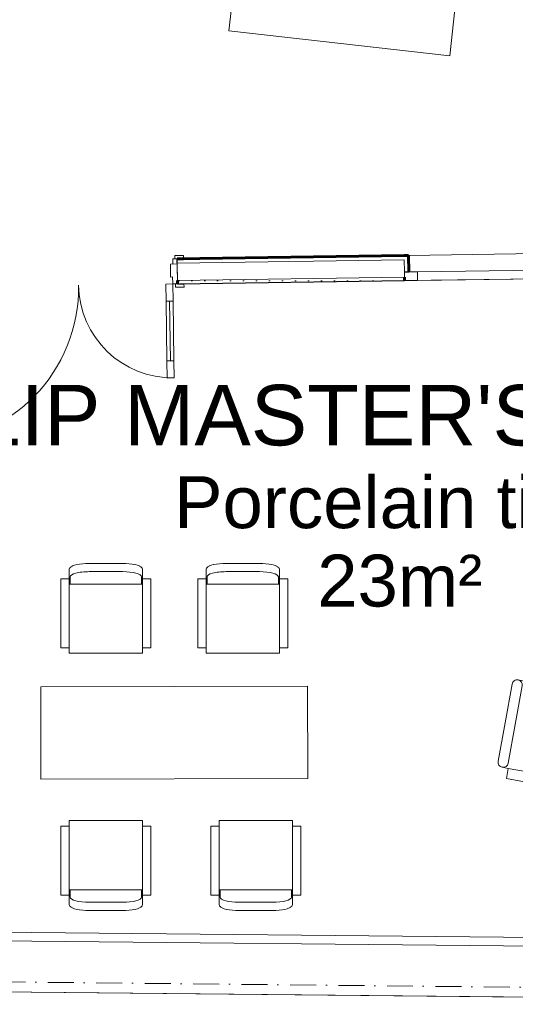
# Model space of a CAD drawing. Header units: millimetres. Extents: x -115474967 to 444143, y -74377 to 241828222.
# Tile 126 of 256: x -22294 to -19429, y 106958 to 112652. Entities that reach past the tile are written whole.
import ezdxf

# ---------------------------------------------------------------- set-up
doc = ezdxf.new("R2010")
doc.units = ezdxf.units.MM
doc.header["$MEASUREMENT"] = 0
doc.set_wipeout_variables(frame=1)
doc.linetypes.add('Dot & Dashed', pattern=[280, 150, -60, 0, -70])
doc.linetypes.add('Wipeout_Contour', pattern=[1000, 0, -1000])
for name, color, linetype, lineweight in [('0_Pen_No__4', 7, 'Continuous', 5), ('A_COLUMNS_Pen_No__6', 7, 'Continuous', 5), ('A_FLOORS STRUCTURE_Pen_No__3', 7, 'Continuous', 15), ('A_WALL LOAD_Pen_No__1', 7, 'Continuous', 30), ('A_WALL LOAD_Pen_No__3', 7, 'Continuous', 15), ('A_WALL LOAD_Pen_No__41', 7, 'Continuous', 60), ('A_WALL LOAD_Pen_No__6', 7, 'Continuous', 5), ('B_FURN LOOSE_Pen_No__6', 7, 'Continuous', 5), ('C-GRID _Pen_No__5', 7, 'Continuous', 5), ('C_TEXT GA_Pen_No__6', 7, 'Continuous', 5)]:
    doc.layers.add(name, color=color, linetype=linetype, lineweight=lineweight)
for name, color, linetype in [('A_COLUMNS', 7, 'Continuous'), ('B_FURN LOOSE', 7, 'Continuous'), ('MARKETING', 7, 'Continuous')]:
    doc.layers.add(name, color=color, linetype=linetype)
for name, color, linetype, lineweight, true_color in [('A_WALL LOAD_Pen_No__21', 7, 'Continuous', 0, 0x73a901), ('A_WALL LOAD_Pen_No__7', 7, 'Continuous', 5, 0x3f3f3f), ('MARKETING_Pen_No__7', 7, 'Continuous', 5, 0x3f3f3f)]:
    doc.layers.add(name, color=color, linetype=linetype, lineweight=lineweight, true_color=true_color)
doc.styles.add('GENERATED_STYLE_2', font='arial.ttf')
doc.dimstyles.new('GENERATED_STYLE__5', dxfattribs={"dimtxt": 0.18, "dimasz": 273.6, "dimexe": 0.18, "dimexo": 0.0625, "dimgap": 0.09, "dimtad": 0, "dimtih": 1, "dimtoh": 1, "dimdec": 4, "dimzin": 0, "dimdsep": 46, "dimcen": 0.09, "dimadec": 0, "dimazin": 0, "dimtfac": 1, "dimtdec": 4, "dimtmove": 0, "dimatfit": 3, "dimldrblk": 'ARROWHEAD_5', "dimfxl": 1, "dimtolj": 1, "dimtzin": 0, "dimarcsym": 0})

# ---------------------------------------------------------------- blocks, each defined once
blk = doc.blocks.new('Fill_1', base_point=(0, 0))
at = {"color": 254, "linetype": 'Wipeout_Contour', "lineweight": 0, "ltscale": 422600.777373}
blk.add_wipeout([(-26232.4, 67412.7), (-26240.7, 67192.8), (-17200.2, 66851.7), (-17062.5, 67755.5), (-17274.1, 67762.2), (-17403, 67078.7)], dxfattribs=at).dxf.layer = 'MARKETING'
blk = doc.blocks.new('Armchair 04 23[38]', base_point=(-18761.4, 69559.2))
at = {"layer": '0_Pen_No__4', "color": 7, "linetype": 'Continuous', "lineweight": 5}
for p, q in [((-19367.5, 69669.2), (-19378.2, 69610.1)), ((-18875.8, 69579.9), (-19367.5, 69669.2)), ((-19447.6, 69592.2), (-19488.1, 69369.2)), ((-19429, 69358.5), (-19388.6, 69581.5)), ((-19378.2, 69610.1), (-19412.7, 69616.4)), ((-18886.5, 69520.9), (-19378.2, 69610.1)), ((-18886.5, 69520.9), (-18875.8, 69579.9)), ((-19226.5, 69321.7), (-19186, 69544.8)), ((-18801.6, 69505.5), (-18886.5, 69520.9)), ((-18818, 69247.6), (-18777.5, 69470.6)), ((-19528.5, 69146.2), (-19488.1, 69369.2)), ((-19429, 69358.5), (-19469.5, 69135.5)), ((-19226.5, 69321.7), (-19267, 69098.7)), ((-18818, 69247.6), (-18858.4, 69024.6)), ((-19469.8, 69105.1), (-19504.4, 69111.3)), ((-19480.6, 69046), (-19469.8, 69105.1)), ((-18978.2, 69015.8), (-19469.8, 69105.1)), ((-18988.9, 68956.8), (-19480.6, 69046)), ((-18978.2, 69015.8), (-18988.9, 68956.8)), ((-18893.3, 69000.4), (-18978.2, 69015.8))]:
    blk.add_line(p, q, dxfattribs=at)
for centre, start, end in [((-19418.1, 69586.9), 79.7139, 169.7139), ((-19418.1, 69586.9), 349.7139, 79.7139), ((-19215.5, 69550.1), 349.7139, 79.7139), ((-18807, 69476), 349.7139, 79.7139), ((-19499, 69140.9), 169.7139, 259.7139), ((-19499, 69140.9), 259.7139, 349.7139), ((-19296.5, 69104.1), 259.7139, 349.7139), ((-18887.9, 69030), 259.7139, 349.7139)]:
    blk.add_arc(centre, 30, start, end, dxfattribs=at)
blk = doc.blocks.new('Armchair 01 24[69]', base_point=(-22056, 68802.6))
at = {"layer": 'B_FURN LOOSE_Pen_No__6', "color": 7, "linetype": 'Continuous', "lineweight": 5}
for p, q in [((-22007.8, 68771.4), (-22007.8, 68371.4)), ((-21584.1, 68771.4), (-21584.1, 68371.4)), ((-22007.8, 68402.6), (-21584.1, 68402.6)), ((-22002, 68402.6), (-22002, 68360.6)), ((-21589.9, 68402.6), (-21589.9, 68360.6)), ((-21892.3, 68330.6), (-21699.7, 68330.6))]:
    blk.add_line(p, q, dxfattribs=at)
at = {"layer": 'B_FURN LOOSE_Pen_No__6', "color": 7, "linetype": 'Continuous', "lineweight": 5, "flags": 128}
blk.add_lwpolyline([(-21699.9, 68282.6), (-21892.1, 68282.6), (-21911.6, 68283.1), (-21930.3, 68284.4), (-21947.9, 68286.6), (-21963.8, 68289.6), (-21964.4, 68289.8), (-21978.2, 68293.5), (-21989.4, 68297.9), (-21990.2, 68298.2), (-21998.5, 68303.1), (-21999.3, 68303.7), (-22004.4, 68308.8), (-22005, 68309.6), (-22005.5, 68310.4), (-22005.9, 68311.4), (-22007.6, 68316.8), (-22007.8, 68317.8), (-22007.8, 68318.3), (-22007.8, 68371.3), (-22056, 68371.3), (-22056, 68771.3), (-22007.8, 68771.3), (-22007.8, 68802.6), (-21584.1, 68802.6), (-21584.1, 68771.3), (-21536, 68771.3), (-21536, 68371.3), (-21584.1, 68371.3), (-21584.1, 68318.3), (-21584.1, 68317.8), (-21584.3, 68316.8), (-21586.1, 68311.4), (-21586.4, 68310.4), (-21586.9, 68309.6), (-21587.6, 68308.8), (-21592.7, 68303.7), (-21593.4, 68303.1), (-21601.7, 68298.2), (-21602.5, 68297.9), (-21613.7, 68293.5), (-21627.6, 68289.8), (-21628.2, 68289.6), (-21644.1, 68286.6), (-21661.6, 68284.4), (-21680.4, 68283.1)], close=True, dxfattribs=at)
at = {"layer": 'B_FURN LOOSE_Pen_No__6', "color": 7, "linetype": 'Continuous', "lineweight": 5}
for centre, start_param, end_param in [((-21892.3, 68360.6), 3.141593, 4.712389), ((-21699.7, 68360.6), 4.712389, 6.283185)]:
    blk.add_ellipse(centre, major_axis=(109.8, 0), ratio=0.273279, start_param=start_param, end_param=end_param, dxfattribs=at)
blk = doc.blocks.new('Coffee Table 02 24[70]', base_point=(-20628.2, 69047.3))
at = {"layer": 'A_COLUMNS_Pen_No__6', "color": 7, "linetype": 'Continuous', "lineweight": 5}
for p, q in [((-20629.7, 69581.1), (-22172.8, 69576.7)), ((-22172.8, 69576.7), (-22171.3, 69042.8)), ((-20628.2, 69047.3), (-20629.7, 69581.1)), ((-22171.3, 69042.8), (-20628.2, 69047.3))]:
    blk.add_line(p, q, dxfattribs=at)
blk = doc.blocks.new('Armchair 01 24[71]', base_point=(-21189.6, 68802.6))
at = {"layer": 'B_FURN LOOSE_Pen_No__6', "color": 7, "linetype": 'Continuous', "lineweight": 5}
for p, q in [((-21141.4, 68771.4), (-21141.4, 68371.4)), ((-20717.7, 68771.4), (-20717.7, 68371.4)), ((-21141.4, 68402.6), (-20717.7, 68402.6)), ((-21135.6, 68402.6), (-21135.6, 68360.6)), ((-20723.5, 68402.6), (-20723.5, 68360.6)), ((-21025.9, 68330.6), (-20833.3, 68330.6))]:
    blk.add_line(p, q, dxfattribs=at)
at = {"layer": 'B_FURN LOOSE_Pen_No__6', "color": 7, "linetype": 'Continuous', "lineweight": 5, "flags": 128}
blk.add_lwpolyline([(-20833.5, 68282.6), (-21025.7, 68282.6), (-21045.2, 68283.1), (-21063.9, 68284.4), (-21081.5, 68286.6), (-21097.4, 68289.6), (-21098, 68289.8), (-21111.8, 68293.5), (-21123, 68297.9), (-21123.8, 68298.2), (-21132.1, 68303.1), (-21132.9, 68303.7), (-21138, 68308.8), (-21138.6, 68309.6), (-21139.1, 68310.4), (-21139.5, 68311.4), (-21141.2, 68316.8), (-21141.4, 68317.8), (-21141.4, 68318.3), (-21141.4, 68371.3), (-21189.6, 68371.3), (-21189.6, 68771.3), (-21141.4, 68771.3), (-21141.4, 68802.6), (-20717.7, 68802.6), (-20717.7, 68771.3), (-20669.6, 68771.3), (-20669.6, 68371.3), (-20717.7, 68371.3), (-20717.7, 68318.3), (-20717.7, 68317.8), (-20717.9, 68316.8), (-20719.7, 68311.4), (-20720, 68310.4), (-20720.5, 68309.6), (-20721.1, 68308.8), (-20726.3, 68303.7), (-20727, 68303.1), (-20735.3, 68298.2), (-20736.1, 68297.9), (-20747.3, 68293.5), (-20761.2, 68289.8), (-20761.8, 68289.6), (-20777.6, 68286.6), (-20795.2, 68284.4), (-20814, 68283.1)], close=True, dxfattribs=at)
at = {"layer": 'B_FURN LOOSE_Pen_No__6', "color": 7, "linetype": 'Continuous', "lineweight": 5}
for centre, start_param, end_param in [((-21025.9, 68360.6), 3.141593, 4.712389), ((-20833.3, 68360.6), 4.712389, 6.283185)]:
    blk.add_ellipse(centre, major_axis=(109.8, 0), ratio=0.273279, start_param=start_param, end_param=end_param, dxfattribs=at)
blk = doc.blocks.new('Armchair 01 24[72]', base_point=(-21536, 69770.6))
at = {"layer": 'B_FURN LOOSE_Pen_No__6', "color": 7, "linetype": 'Continuous', "lineweight": 5}
for p, q in [((-22002, 70170.6), (-22002, 70212.6)), ((-21699.7, 70242.6), (-21892.3, 70242.6)), ((-21589.9, 70170.6), (-21589.9, 70212.6)), ((-22007.8, 69801.8), (-22007.8, 70201.8)), ((-21584.1, 70170.6), (-22007.8, 70170.6)), ((-21584.1, 69801.8), (-21584.1, 70201.8))]:
    blk.add_line(p, q, dxfattribs=at)
at = {"layer": 'B_FURN LOOSE_Pen_No__6', "color": 7, "linetype": 'Continuous', "lineweight": 5, "flags": 128}
blk.add_lwpolyline([(-21892.1, 70290.6), (-21699.9, 70290.6), (-21680.4, 70290.1), (-21661.6, 70288.7), (-21644.1, 70286.5), (-21628.2, 70283.5), (-21627.6, 70283.4), (-21613.7, 70279.6), (-21602.5, 70275.3), (-21601.7, 70274.9), (-21593.4, 70270.1), (-21592.7, 70269.5), (-21587.6, 70264.3), (-21586.9, 70263.6), (-21586.4, 70262.7), (-21586.1, 70261.8), (-21584.3, 70256.4), (-21584.1, 70255.4), (-21584.1, 70254.9), (-21584.1, 70201.8), (-21536, 70201.8), (-21536, 69801.8), (-21584.1, 69801.8), (-21584.1, 69770.6), (-22007.8, 69770.6), (-22007.8, 69801.8), (-22056, 69801.8), (-22056, 70201.8), (-22007.8, 70201.8), (-22007.8, 70254.9), (-22007.8, 70255.4), (-22007.6, 70256.4), (-22005.9, 70261.8), (-22005.5, 70262.7), (-22005, 70263.6), (-22004.4, 70264.3), (-21999.3, 70269.5), (-21998.5, 70270.1), (-21990.2, 70274.9), (-21989.4, 70275.3), (-21978.2, 70279.6), (-21964.4, 70283.4), (-21963.8, 70283.5), (-21947.9, 70286.5), (-21930.3, 70288.7), (-21911.6, 70290.1)], close=True, dxfattribs=at)
at = {"layer": 'B_FURN LOOSE_Pen_No__6', "color": 7, "linetype": 'Continuous', "lineweight": 5}
for centre, start_param, end_param in [((-21892.3, 70212.6), 1.570796, 3.141593), ((-21699.7, 70212.6), 0, 1.570796)]:
    blk.add_ellipse(centre, major_axis=(109.8, 0), ratio=0.273279, start_param=start_param, end_param=end_param, dxfattribs=at)
blk = doc.blocks.new('Armchair 01 24[73]', base_point=(-20744.9, 69770.6))
at = {"layer": 'B_FURN LOOSE_Pen_No__6', "color": 7, "linetype": 'Continuous', "lineweight": 5}
for p, q in [((-21211, 70170.6), (-21211, 70212.6)), ((-20908.6, 70242.6), (-21101.2, 70242.6)), ((-20798.8, 70170.6), (-20798.8, 70212.6)), ((-21216.8, 69801.8), (-21216.8, 70201.8)), ((-20793.1, 70170.6), (-21216.8, 70170.6)), ((-20793.1, 69801.8), (-20793.1, 70201.8))]:
    blk.add_line(p, q, dxfattribs=at)
at = {"layer": 'B_FURN LOOSE_Pen_No__6', "color": 7, "linetype": 'Continuous', "lineweight": 5, "flags": 128}
blk.add_lwpolyline([(-21101, 70290.6), (-20908.8, 70290.6), (-20889.3, 70290.1), (-20870.6, 70288.7), (-20853, 70286.5), (-20837.1, 70283.5), (-20836.5, 70283.4), (-20822.7, 70279.6), (-20811.4, 70275.3), (-20810.7, 70274.9), (-20802.4, 70270.1), (-20801.6, 70269.5), (-20796.5, 70264.3), (-20795.8, 70263.6), (-20795.3, 70262.7), (-20795, 70261.8), (-20793.3, 70256.4), (-20793.1, 70255.4), (-20793.1, 70254.9), (-20793.1, 70201.8), (-20744.9, 70201.8), (-20744.9, 69801.8), (-20793.1, 69801.8), (-20793.1, 69770.6), (-21216.8, 69770.6), (-21216.8, 69801.8), (-21264.9, 69801.8), (-21264.9, 70201.8), (-21216.8, 70201.8), (-21216.8, 70254.9), (-21216.7, 70255.4), (-21216.6, 70256.4), (-21214.8, 70261.8), (-21214.5, 70262.7), (-21214, 70263.6), (-21213.3, 70264.3), (-21208.2, 70269.5), (-21207.5, 70270.1), (-21199.1, 70274.9), (-21198.4, 70275.3), (-21187.2, 70279.6), (-21173.3, 70283.4), (-21172.7, 70283.5), (-21156.8, 70286.5), (-21139.3, 70288.7), (-21120.5, 70290.1)], close=True, dxfattribs=at)
at = {"layer": 'B_FURN LOOSE_Pen_No__6', "color": 7, "linetype": 'Continuous', "lineweight": 5}
for centre, start_param, end_param in [((-21101.2, 70212.6), 1.570796, 3.141593), ((-20908.6, 70212.6), 0, 1.570796)]:
    blk.add_ellipse(centre, major_axis=(109.8, 0), ratio=0.273279, start_param=start_param, end_param=end_param, dxfattribs=at)
blk = doc.blocks.new('ARROWHEAD_5')
at = {"linetype": 'Continuous', "lineweight": 0}
blk.add_hatch(color=0, dxfattribs=at).paths.add_polyline_path([(-1, 0.2679), (0, 0), (-1, -0.2679)])
at = {"color": 0, "linetype": 'Continuous', "lineweight": 0}
blk.add_line((0, 0), (-1, 0), dxfattribs=at)

msp = doc.modelspace()

# ---------------------------------------------------------------- hatches: boundary and pattern name
at = {"layer": 'A_WALL LOAD_Pen_No__7', "linetype": 'Continuous', "lineweight": 5, "true_color": 0x3f3f3f}
h = msp.add_hatch(dxfattribs=at)
h.set_pattern_fill('HATCH__GYPSUM', color=250, style=0, pattern_type=2)
h.set_pattern_definition([(0, (2e-12, 39217.5), (0, 75), [0, -75])])
h.paths.add_polyline_path([(-21381.75965, 111144.40277), (-21381.47376, 111124.40482), (-20069.40132, 111143.16293), (-20069.68721, 111163.16084)])

# ---------------------------------------------------------------- linework, layer by layer
at = {"layer": 'A_FLOORS STRUCTURE_Pen_No__3', "color": 7, "linetype": 'Continuous', "lineweight": 15}
for points in [[(-19808.05654, 112443.43916), (-19450.10476, 115767.23239), (-19883.00545, 115815.73904), (-20202.64251, 112963.1179), (-21032.03915, 113056.05204), (-21084.65458, 112586.48235)], [(-28991.49042, 107097.5071), (-28991.95971, 107092.32125), (-29260.99307, 104119.3882), (-26148.91895, 103996.93544), (-26053.45649, 106403.24139), (-26044.6661, 106624.81935), (-17401.16101, 106296.12453), (-17274.39, 106978.05641), (-28899.14884, 107096.56572)]]:
    msp.add_lwpolyline(points, close=True, dxfattribs=at)
at = {"layer": 'A_WALL LOAD_Pen_No__1', "color": 7, "linetype": 'Continuous', "lineweight": 30}
for p, q in [((-21383.18919, 111244.39257), (-21383.54657, 111269.39001)), ((-21383.18919, 111244.39257), (-21383.54657, 111269.39001)), ((-21383.18919, 111244.39257), (-21383.54657, 111269.39001)), ((-20070.1161, 111193.15779), (-20045.11866, 111193.51516)), ((-21381.47378, 111124.40483), (-21344.47756, 111124.93374)), ((-21381.47378, 111124.40483), (-21344.47756, 111124.93374)), ((-21381.47378, 111124.40483), (-21344.47756, 111124.93374))]:
    msp.add_line(p, q, dxfattribs=at)
msp.add_lwpolyline([(-21381.47382, 111124.40483), (-20069.4014, 111143.1629)], dxfattribs=at)
at = {"layer": 'A_WALL LOAD_Pen_No__21', "color": 64, "linetype": 'Continuous', "lineweight": 0, "true_color": 0x73a901}
for p, q in [((-20071.11678, 111263.15063), (-21383.18917, 111244.39258)), ((-20071.11675, 111263.15063), (-20070.1161, 111193.15779)), ((-21383.11772, 111239.39308), (-21383.18919, 111244.39257)), ((-21383.11772, 111239.39308), (-21383.18919, 111244.39257)), ((-21383.11772, 111239.39308), (-21383.18919, 111244.39257)), ((-21381.75969, 111144.40278), (-21383.11772, 111239.39308)), ((-21381.75969, 111144.40278), (-21383.11772, 111239.39308)), ((-21381.75969, 111144.40278), (-21383.11772, 111239.39308)), ((-21381.75967, 111144.40277), (-20069.68725, 111163.16084)), ((-20069.68725, 111163.16085), (-20070.1161, 111193.15779)), ((-20069.68725, 111163.16085), (-20070.1161, 111193.15779)), ((-20069.68725, 111163.16085), (-20070.1161, 111193.15779))]:
    msp.add_line(p, q, dxfattribs=at)
at = {"layer": 'A_WALL LOAD_Pen_No__3', "color": 7, "linetype": 'Continuous', "lineweight": 15}
for p, q in [((-21408.54401, 111269.03263), (-21383.54657, 111269.39001)), ((-21408.11516, 111239.0357), (-21408.54401, 111269.03263)), ((-21396.81685, 111288.20223), (-21346.82195, 111288.91699)), ((-21396.54524, 111269.20417), (-21396.81685, 111288.20223)), ((-21346.55035, 111269.91893), (-21396.54524, 111269.20417)), ((-21383.54657, 111269.39001), (-21383.11772, 111239.39308)), ((-21346.82195, 111288.91699), (-21346.55035, 111269.91893)), ((-20046.47669, 111288.50546), (-19096.57376, 111302.08576)), ((-21383.11772, 111239.39308), (-21408.11516, 111239.0357)), ((-20069.40135, 111143.1629), (-19069.50353, 111157.45795)), ((-21394.47246, 111124.21899), (-21344.47756, 111124.93374)), ((-21394.20085, 111105.22093), (-21394.47246, 111124.21899)), ((-21344.20596, 111105.93569), (-21394.20085, 111105.22093)), ((-21344.47756, 111124.93374), (-21344.20596, 111105.93569)), ((-17384.78247, 106979.16377), (-23002.16414, 107035.85551))]:
    msp.add_line(p, q, dxfattribs=at)
for centre, radius, start, end in [((-22853.32338, 111103.3625), 900, 270.81907444, 0.81907444), ((-21409.47092, 111124.00457), 544, 180.81907444, 270.81907444)]:
    msp.add_arc(centre, radius, start, end, dxfattribs=at)
at = {"layer": 'A_WALL LOAD_Pen_No__41', "color": 7, "linetype": 'Continuous', "lineweight": 60}
for p, q in [((-21383.54657, 111269.39001), (-21346.55035, 111269.91893)), ((-21383.54657, 111269.39001), (-21346.55035, 111269.91893)), ((-21383.54657, 111269.39001), (-21346.55035, 111269.91893)), ((-20071.47413, 111288.14808), (-20046.47669, 111288.50546)), ((-20071.47413, 111288.14808), (-20046.47669, 111288.50546)), ((-20045.11866, 111193.51516), (-20046.47669, 111288.50546)), ((-20045.11866, 111193.51516), (-20046.47669, 111288.50546)), ((-21381.47378, 111124.40483), (-21381.75969, 111144.40278)), ((-21381.47378, 111124.40483), (-21381.75969, 111144.40278)), ((-21381.47378, 111124.40483), (-21381.75969, 111144.40278)), ((-20069.40135, 111143.1629), (-20069.68725, 111163.16085)), ((-20069.40135, 111143.1629), (-20069.68725, 111163.16085)), ((-20069.40135, 111143.1629), (-20069.68725, 111163.16085))]:
    msp.add_line(p, q, dxfattribs=at)
msp.add_lwpolyline([(-20071.47408, 111288.14808), (-21383.54657, 111269.39001)], dxfattribs=at)
at = {"layer": 'A_WALL LOAD_Pen_No__6', "color": 7, "linetype": 'Continuous', "lineweight": 5}
for p, q in [((-21383.11772, 111239.39308), (-21423.11363, 111238.82127)), ((-21423.11363, 111238.82127), (-21422.0415, 111163.82894)), ((-21381.47378, 111124.40483), (-21383.11772, 111239.39308)), ((-19145.21062, 111206.38072), (-19995.12376, 111194.22992)), ((-21422.0415, 111163.82894), (-21410.04273, 111164.00048)), ((-21410.04273, 111164.00048), (-21409.47092, 111124.00457)), ((-19995.12376, 111194.22992), (-20070.1161, 111193.15779)), ((-20069.40135, 111143.1629), (-19994.40901, 111144.23503)), ((-19994.40901, 111144.23503), (-19995.12376, 111194.22992)), ((-19994.40901, 111144.23503), (-19144.49586, 111156.38583)), ((-21409.47092, 111124.00457), (-21449.46684, 111123.43276)), ((-21449.46684, 111123.43276), (-21448.03733, 111023.44298)), ((-21409.47092, 111124.00457), (-21381.47378, 111124.40483)), ((-21408.04142, 111024.01478), (-21409.47092, 111124.00457)), ((-21448.03733, 111023.44298), (-21408.04142, 111024.01478)), ((-21423.12187, 110679.76403), (-21428.03937, 111023.72888)), ((-21403.12392, 110680.04993), (-21443.11983, 110679.47813)), ((-21443.11983, 110679.47813), (-21441.69032, 110579.48835)), ((-21401.69441, 110580.06015), (-21403.12392, 110680.04993)), ((-21441.69032, 110579.48835), (-21401.69441, 110580.06015)), ((-17456.8016, 107274.90562), (-22924.19091, 107330.08362)), ((-17456.29701, 107324.90308), (-22923.68633, 107380.08107))]:
    msp.add_line(p, q, dxfattribs=at)
for points in [[(-21423.12187, 110679.76403), (-21428.03937, 111023.72888), (-21448.03733, 111023.44298), (-21443.11983, 110679.47813)], [(-21403.12392, 110680.04993), (-21408.04142, 111024.01478), (-21428.03937, 111023.72888), (-21423.12187, 110679.76403)]]:
    msp.add_lwpolyline(points, close=True, dxfattribs=at)
at = {"layer": 'C-GRID _Pen_No__5', "color": 7, "linetype": 'Dot & Dashed', "lineweight": 5}
msp.add_line((-48459.48137, 107356.3048), (-17085.10287, 107033.09251), dxfattribs=at)

# ---------------------------------------------------------------- block references
at = {"color": 9, "linetype": 'Continuous', "lineweight": 20}
msp.add_blockref('Armchair 04 23[38]', (-18761.41608, 108776.66888), dxfattribs=at)
at = {"layer": 'A_COLUMNS', "color": 7, "linetype": 'Continuous', "lineweight": 5}
msp.add_blockref('Coffee Table 02 24[70]', (-20628.21481, 108264.765), dxfattribs=at)
at = {"layer": 'B_FURN LOOSE', "color": 7, "linetype": 'Continuous', "lineweight": 5}
for name, p in [('Armchair 01 24[72]', (-21535.97528, 108988.05212)), ('Armchair 01 24[73]', (-20744.91113, 108988.05212)), ('Armchair 01 24[69]', (-22055.97528, 108020.09812)), ('Armchair 01 24[71]', (-21189.57168, 108020.09812))]:
    msp.add_blockref(name, p, dxfattribs=at)

# ---------------------------------------------------------------- texts
at = {"layer": 'C_TEXT GA_Pen_No__6', "color": 7, "linetype": 'Continuous', "lineweight": 5, "insert": (-20097.03545, 109897.18517), "char_height": 350, "attachment_point": 5, "line_spacing_factor": 0.906082, "style": 'GENERATED_STYLE_2'}
msp.add_mtext("\\A1;{\\pqc;\\fArial|b0|i0|c0|p34;SLIP MASTER'S OFFICE \\P\\pqc;\\fArial|b0|i0|c0|p34;\\H0.857143x;Porcelain tiles\\P\\pqc;\\fArial|b0|i0|c0|p34;23m²}", dxfattribs=at)

# ---------------------------------------------------------------- next in the draw order: block references
at = {"layer": 'MARKETING_Pen_No__7', "color": 250, "linetype": 'Continuous', "lineweight": 5, "true_color": 0x3f3f3f}
msp.add_blockref('Fill_1', (0, 39217.49913), dxfattribs=at)

# ---------------------------------------------------------------- next in the draw order: leaders
at = {"layer": 'C_TEXT GA_Pen_No__6', "color": 7, "linetype": 'Continuous', "lineweight": 5, "annotation_type": 0, "has_hookline": 1, "hookline_direction": 0, "text_width": 1961.93724}
msp.add_leader([(-23838.02434, 107101.13871), (-22602.27868, 105091.19707), (-22168.89505, 105091.19707)], dimstyle='GENERATED_STYLE__5', dxfattribs=at)

doc.saveas('drawing.dxf')
